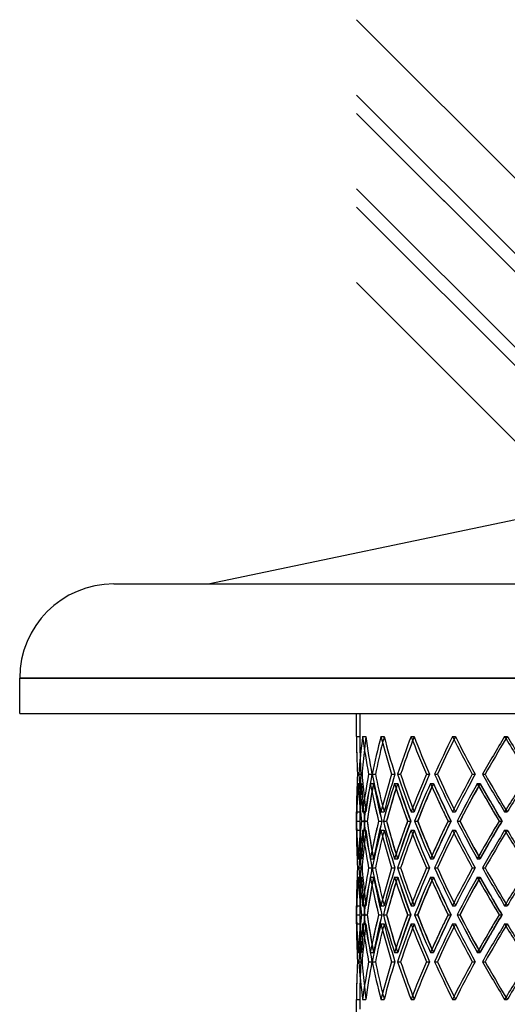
# Model space of a CAD drawing. Header units: millimetres. Extents: x -790 to 790, y -515 to 698.
# Tile 2 of 9: x -790 to -424, y -40 to 698. Entities that reach past the tile are written whole.
import ezdxf

# ---------------------------------------------------------------- set-up
doc = ezdxf.new("R2010")
doc.units = ezdxf.units.MM
doc.layers.add('HIDDEN', color=7, linetype='Continuous')
doc.layers.add('THICK', color=7, linetype='Continuous')

msp = doc.modelspace()

# ---------------------------------------------------------------- linework, layer by layer
at = {"layer": 'HIDDEN'}
for p, q in [((-16.66, 107.04), (-535, 625.38)), ((0, 204.46), (-790, 204.46)), ((-535, 178), (-535, 160.64)), ((-535, 178), (535, 178)), ((-537.5, 160.64), (-535, 160.64)), ((-532.9, 160.64), (-530.42, 160.64)), ((-532.9, 160.64), (-530.42, 160.64)), ((-519.19, 160.64), (-516.77, 160.64)), ((-519.19, 160.64), (-516.77, 160.64)), ((-496.59, 160.64), (-494.28, 160.64)), ((-496.59, 160.64), (-494.28, 160.64)), ((-465.49, 160.64), (-463.32, 160.64)), ((-465.49, 160.64), (-463.32, 160.64)), ((-426.43, 160.64), (-424.44, 160.64)), ((-426.43, 160.64), (-424.44, 160.64)), ((-536.76, 132.37), (-534.25, 132.37)), ((-536.76, 132.37), (-534.25, 132.37)), ((-536.35, 125.51), (-533.85, 125.51)), ((-536.35, 125.51), (-533.86, 125.51)), ((-535.85, 132.37), (-533.37, 132.37)), ((-528.47, 132.37), (-525.99, 132.37)), ((-528.47, 132.37), (-525.99, 132.37)), ((-527.18, 125.51), (-524.69, 125.51)), ((-527.17, 125.51), (-524.75, 125.51)), ((-525.79, 132.37), (-523.37, 132.37)), ((-511.15, 132.37), (-508.73, 132.37)), ((-511.15, 132.37), (-508.73, 132.37)), ((-508.98, 125.51), (-506.56, 125.51)), ((-508.97, 125.51), (-506.65, 125.51)), ((-506.72, 132.37), (-504.41, 132.37)), ((-485.08, 132.37), (-482.76, 132.37)), ((-485.08, 132.37), (-482.76, 132.37)), ((-482.08, 125.51), (-479.76, 125.51)), ((-482.06, 125.51), (-479.89, 125.51)), ((-478.98, 132.37), (-476.81, 132.37)), ((-450.71, 132.37), (-448.54, 132.37)), ((-450.71, 132.37), (-448.54, 132.37)), ((-446.93, 125.51), (-444.76, 125.51)), ((-446.9, 125.51), (-444.92, 125.51)), ((-443.05, 132.37), (-441.07, 132.37)), ((-537.5, 104.09), (-535, 104.09)), ((-535, 104.09), (-535, 90.38)), ((-532.9, 104.09), (-530.42, 104.09)), ((-532.9, 104.09), (-530.42, 104.09)), ((-519.19, 104.09), (-516.77, 104.09)), ((-519.19, 104.09), (-516.77, 104.09)), ((-496.59, 104.09), (-494.28, 104.09)), ((-496.59, 104.09), (-494.28, 104.09)), ((-465.49, 104.09), (-463.32, 104.09)), ((-465.49, 104.09), (-463.32, 104.09)), ((-426.43, 104.09), (-424.44, 104.09)), ((-426.43, 104.09), (-424.44, 104.09)), ((-537.46, 97.23), (-534.96, 97.23)), ((-533.75, 97.23), (-531.23, 97.23)), ((-533.75, 97.23), (-531.27, 97.23)), ((-531.97, 97.23), (-529.54, 97.23)), ((-520.9, 97.23), (-518.41, 97.23)), ((-520.9, 97.23), (-518.5, 97.23)), ((-517.38, 97.23), (-515.06, 97.23)), ((-499.15, 97.23), (-496.72, 97.23)), ((-499.15, 97.23), (-496.86, 97.23)), ((-493.94, 97.23), (-491.76, 97.23)), ((-468.85, 97.23), (-466.52, 97.23)), ((-468.85, 97.23), (-466.71, 97.23)), ((-462.05, 97.23), (-460.05, 97.23)), ((-430.53, 97.23), (-428.35, 97.23)), ((-430.53, 97.23), (-428.58, 97.23)), ((-537.5, 90.38), (-535, 90.38)), ((-532.9, 90.38), (-530.42, 90.38)), ((-532.9, 90.38), (-530.42, 90.38)), ((-519.19, 90.38), (-516.77, 90.38)), ((-519.19, 90.38), (-516.77, 90.38)), ((-496.59, 90.38), (-494.28, 90.38)), ((-496.59, 90.38), (-494.28, 90.38)), ((-465.49, 90.38), (-463.32, 90.38)), ((-465.49, 90.38), (-463.32, 90.38)), ((-426.43, 90.38), (-424.44, 90.38)), ((-426.43, 90.38), (-424.44, 90.38)), ((-536.35, 68.96), (-533.85, 68.96)), ((-536.35, 68.96), (-533.86, 68.96)), ((-527.18, 68.96), (-524.69, 68.96)), ((-527.17, 68.96), (-524.75, 68.96)), ((-508.98, 68.96), (-506.56, 68.96)), ((-508.97, 68.96), (-506.65, 68.96)), ((-482.08, 68.96), (-479.76, 68.96)), ((-482.06, 68.96), (-479.89, 68.96)), ((-446.93, 68.96), (-444.76, 68.96)), ((-446.9, 68.96), (-444.92, 68.96)), ((-536.76, 62.1), (-534.25, 62.1)), ((-536.76, 62.1), (-534.25, 62.1)), ((-535.85, 62.1), (-533.37, 62.1)), ((-528.47, 62.1), (-525.99, 62.1)), ((-528.47, 62.1), (-525.99, 62.1)), ((-525.79, 62.1), (-523.37, 62.1)), ((-511.15, 62.1), (-508.73, 62.1)), ((-511.15, 62.1), (-508.73, 62.1)), ((-506.72, 62.1), (-504.41, 62.1)), ((-485.08, 62.1), (-482.76, 62.1)), ((-485.08, 62.1), (-482.76, 62.1)), ((-478.98, 62.1), (-476.81, 62.1)), ((-450.71, 62.1), (-448.54, 62.1)), ((-450.71, 62.1), (-448.54, 62.1)), ((-443.05, 62.1), (-441.07, 62.1)), ((-536.35, 55.24), (-533.85, 55.24)), ((-536.35, 55.24), (-533.86, 55.24)), ((-527.18, 55.24), (-524.69, 55.24)), ((-527.17, 55.24), (-524.75, 55.24)), ((-508.98, 55.24), (-506.56, 55.24)), ((-508.97, 55.24), (-506.65, 55.24)), ((-482.08, 55.24), (-479.76, 55.24)), ((-482.06, 55.24), (-479.89, 55.24)), ((-446.93, 55.24), (-444.76, 55.24)), ((-446.9, 55.24), (-444.92, 55.24)), ((-537.5, 33.82), (-535, 33.82)), ((-535, 33.82), (-535, 20.11)), ((-532.9, 33.82), (-530.42, 33.82)), ((-532.9, 33.82), (-530.42, 33.82)), ((-519.19, 33.82), (-516.77, 33.82)), ((-519.19, 33.82), (-516.77, 33.82)), ((-496.59, 33.82), (-494.28, 33.82)), ((-496.59, 33.82), (-494.28, 33.82)), ((-465.49, 33.82), (-463.32, 33.82)), ((-465.49, 33.82), (-463.32, 33.82)), ((-426.43, 33.82), (-424.44, 33.82)), ((-426.43, 33.82), (-424.44, 33.82)), ((-537.46, 26.97), (-534.96, 26.97)), ((-533.75, 26.97), (-531.23, 26.97)), ((-533.75, 26.97), (-531.27, 26.97)), ((-531.97, 26.97), (-529.54, 26.97)), ((-520.9, 26.97), (-518.41, 26.97)), ((-520.9, 26.97), (-518.5, 26.97)), ((-517.38, 26.97), (-515.06, 26.97)), ((-499.15, 26.97), (-496.72, 26.97)), ((-499.15, 26.97), (-496.86, 26.97)), ((-493.94, 26.97), (-491.76, 26.97)), ((-468.85, 26.97), (-466.52, 26.97)), ((-468.85, 26.97), (-466.71, 26.97)), ((-462.05, 26.97), (-460.05, 26.97)), ((-430.53, 26.97), (-428.35, 26.97)), ((-430.53, 26.97), (-428.58, 26.97)), ((-537.5, 20.11), (-535, 20.11)), ((-532.9, 20.11), (-530.42, 20.11)), ((-532.9, 20.11), (-530.42, 20.11)), ((-519.19, 20.11), (-516.77, 20.11)), ((-519.19, 20.11), (-516.77, 20.11)), ((-496.59, 20.11), (-494.28, 20.11)), ((-496.59, 20.11), (-494.28, 20.11)), ((-465.49, 20.11), (-463.32, 20.11)), ((-465.49, 20.11), (-463.32, 20.11)), ((-426.43, 20.11), (-424.44, 20.11)), ((-426.43, 20.11), (-424.44, 20.11)), ((-536.35, -1.31), (-533.85, -1.31)), ((-536.35, -1.31), (-533.86, -1.31)), ((-527.18, -1.31), (-524.69, -1.31)), ((-527.17, -1.31), (-524.75, -1.31)), ((-508.98, -1.31), (-506.56, -1.31)), ((-508.97, -1.31), (-506.65, -1.31)), ((-482.08, -1.31), (-479.76, -1.31)), ((-482.06, -1.31), (-479.89, -1.31)), ((-446.93, -1.31), (-444.76, -1.31)), ((-446.9, -1.31), (-444.92, -1.31)), ((-536.76, -8.17), (-534.25, -8.17)), ((-536.76, -8.17), (-534.25, -8.17)), ((-535.85, -8.17), (-533.37, -8.17)), ((-528.47, -8.17), (-525.99, -8.17)), ((-528.47, -8.17), (-525.99, -8.17)), ((-525.79, -8.17), (-523.37, -8.17)), ((-511.15, -8.17), (-508.73, -8.17)), ((-511.15, -8.17), (-508.73, -8.17)), ((-506.72, -8.17), (-504.41, -8.17)), ((-485.08, -8.17), (-482.76, -8.17)), ((-485.08, -8.17), (-482.76, -8.17)), ((-478.98, -8.17), (-476.81, -8.17)), ((-450.71, -8.17), (-448.54, -8.17)), ((-450.71, -8.17), (-448.54, -8.17)), ((-443.05, -8.17), (-441.07, -8.17)), ((-537.5, -36.44), (-535, -36.44)), ((-535, -36.44), (-535, -43.8)), ((-532.9, -36.44), (-530.42, -36.44)), ((-532.9, -36.44), (-530.42, -36.44)), ((-519.19, -36.44), (-516.77, -36.44)), ((-519.19, -36.44), (-516.77, -36.44)), ((-496.59, -36.44), (-494.28, -36.44)), ((-496.59, -36.44), (-494.28, -36.44)), ((-465.49, -36.44), (-463.32, -36.44)), ((-465.49, -36.44), (-463.32, -36.44)), ((-426.43, -36.44), (-424.44, -36.44)), ((-426.43, -36.44), (-424.44, -36.44))]:
    msp.add_line(p, q, dxfattribs=at)
for centre, major_axis, ratio, start_param, end_param in [((0, 160.64), (404.11, 404.11), 0.876976, 2.290745, 2.343379), ((0, 160.64), (0, 535), 1, 1.570796, 1.623677), ((0, 160.64), (0, -535), 1, -1.570796, -1.517916), ((0, 160.64), (402.23, 402.23), 0.876976, 2.290745, 2.308495), ((0, 160.64), (402.23, -402.23), 0.876976, -2.290745, -2.237864), ((0, 160.64), (402.23, -402.23), 0.876976, -2.290745, -2.237864), ((0, 160.64), (426.43, 426.43), 0.767327, 2.225295, 2.277929), ((0, 160.64), (424.44, 424.44), 0.767327, 2.225295, 2.234015), ((0, 160.64), (424.44, -424.44), 0.767327, -2.225295, -2.172414), ((0, 160.64), (424.44, -424.44), 0.767327, -2.225295, -2.172414), ((0, 160.64), (446.91, 446.91), 0.668179, 2.159845, 2.212479), ((0, 160.64), (444.84, 444.84), 0.668179, 2.159845, 2.165486), ((0, 160.64), (444.84, -444.84), 0.668179, -2.159845, -2.106964), ((0, 160.64), (444.84, -444.84), 0.668179, -2.159845, -2.106964), ((0, 160.64), (465.49, 465.49), 0.57735, 2.094395, 2.14703), ((0, 160.64), (463.32, 463.32), 0.57735, 2.094395, 2.098442), ((0, 160.64), (463.32, -463.32), 0.57735, -2.094395, -2.041514), ((0, 160.64), (463.32, -463.32), 0.57735, -2.094395, -2.041514), ((0, 160.64), (482.07, 482.07), 0.493145, 2.028945, 2.08158), ((0, 160.64), (479.83, 479.83), 0.493145, 2.028945, 2.03199), ((0, 160.64), (479.83, -479.83), 0.493145, -2.028945, -1.976065), ((0, 160.64), (479.83, -479.83), 0.493145, -2.028945, -1.976065), ((0, 160.64), (404.11, 404.11), 0.876976, 2.356156, 2.408995), ((0, 90.38), (404.11, -404.11), 0.876976, -2.356156, -2.320613), ((0, 104.09), (404.11, -404.11), 0.876976, -2.343379, -2.290745), ((0, 104.09), (0, -535), 1, -1.623677, -1.570796), ((0, 104.09), (0, 535), 1, 1.517916, 1.570796), ((0, 160.64), (402.23, 402.23), 0.876976, 2.356462, 2.40955), ((0, 90.38), (0, -535), 1, -1.636513, -1.600809), ((0, 90.38), (402.23, -402.23), 0.876976, -2.356462, -2.303559), ((0, 160.64), (0, 535), 1, 1.636513, 1.689601), ((0, 160.64), (426.43, 426.43), 0.767327, 2.290706, 2.343545), ((0, 104.09), (402.23, 402.23), 0.876976, 2.237864, 2.290745), ((0, 104.09), (402.23, 402.23), 0.876976, 2.237864, 2.290745), ((0, 160.64), (424.44, 424.44), 0.767327, 2.291012, 2.3441), ((0, 90.38), (426.43, -426.43), 0.767327, -2.290706, -2.256303), ((0, 90.38), (402.23, 402.23), 0.876976, 2.225028, 2.236916), ((0, 104.09), (426.43, -426.43), 0.767327, -2.277929, -2.225295), ((0, 90.38), (424.44, -424.44), 0.767327, -2.291012, -2.238109), ((0, 160.64), (402.23, -402.23), 0.876976, -2.225028, -2.17194), ((0, 160.64), (446.91, 446.91), 0.668179, 2.225256, 2.278095), ((0, 104.09), (424.44, 424.44), 0.767327, 2.172414, 2.225295), ((0, 104.09), (424.44, 424.44), 0.767327, 2.172414, 2.225295), ((0, 160.64), (444.84, 444.84), 0.668179, 2.225562, 2.27865), ((0, 90.38), (446.91, -446.91), 0.668179, -2.225256, -2.190853), ((0, 90.38), (424.44, 424.44), 0.767327, 2.159578, 2.16661), ((0, 104.09), (446.91, -446.91), 0.668179, -2.212479, -2.159845), ((0, 90.38), (444.84, -444.84), 0.668179, -2.225562, -2.172659), ((0, 160.64), (424.44, -424.44), 0.767327, -2.159578, -2.10649), ((0, 104.09), (444.84, 444.84), 0.668179, 2.106964, 2.159845), ((0, 104.09), (444.84, 444.84), 0.668179, 2.106964, 2.159845), ((0, 160.64), (465.49, 465.49), 0.57735, 2.159806, 2.212645), ((0, 160.64), (463.32, 463.32), 0.57735, 2.160112, 2.2132), ((0, 90.38), (465.49, -465.49), 0.57735, -2.159806, -2.125403), ((0, 90.38), (444.84, 444.84), 0.668179, 2.094128, 2.099017), ((0, 90.38), (463.32, -463.32), 0.57735, -2.160112, -2.107209), ((0, 160.64), (444.84, -444.84), 0.668179, -2.094128, -2.04104), ((0, 104.09), (465.49, -465.49), 0.57735, -2.14703, -2.094395), ((0, 104.09), (463.32, 463.32), 0.57735, 2.041514, 2.094395), ((0, 104.09), (463.32, 463.32), 0.57735, 2.041514, 2.094395), ((0, 160.64), (482.07, 482.07), 0.493145, 2.094356, 2.147195), ((0, 160.64), (479.83, 479.83), 0.493145, 2.094662, 2.14775), ((0, 90.38), (482.07, -482.07), 0.493145, -2.094356, -2.059953), ((0, 90.38), (463.32, 463.32), 0.57735, 2.028678, 2.032327), ((0, 90.38), (479.83, -479.83), 0.493145, -2.094662, -2.041759), ((0, 160.64), (463.32, -463.32), 0.57735, -2.028678, -1.97559), ((0, 104.09), (482.07, -482.07), 0.493145, -2.08158, -2.028945), ((0, 104.09), (479.83, 479.83), 0.493145, 1.976065, 2.028945), ((0, 104.09), (479.83, 479.83), 0.493145, 1.976065, 2.028945), ((0, 104.09), (402.23, -402.23), 0.876976, -2.308495, -2.290745), ((0, 104.09), (424.44, -424.44), 0.767327, -2.234015, -2.225295), ((0, 104.09), (444.84, -444.84), 0.668179, -2.165486, -2.159845), ((0, 104.09), (463.32, -463.32), 0.57735, -2.098442, -2.094395), ((0, 104.09), (479.83, -479.83), 0.493145, -2.03199, -2.028945), ((0, 33.82), (404.11, -404.11), 0.876976, -2.408995, -2.356156), ((0, 33.82), (402.23, -402.23), 0.876976, -2.40955, -2.356462), ((0, 104.09), (402.23, 402.23), 0.876976, 2.303559, 2.356462), ((0, 33.82), (0, -535), 1, -1.689601, -1.636513), ((0, 33.82), (426.43, -426.43), 0.767327, -2.343545, -2.290706), ((0, 33.82), (424.44, -424.44), 0.767327, -2.3441, -2.291012), ((0, 104.09), (424.44, 424.44), 0.767327, 2.238109, 2.291012), ((0, 33.82), (402.23, 402.23), 0.876976, 2.17194, 2.225028), ((0, 33.82), (446.91, -446.91), 0.668179, -2.278095, -2.225256), ((0, 33.82), (444.84, -444.84), 0.668179, -2.27865, -2.225562), ((0, 104.09), (444.84, 444.84), 0.668179, 2.172659, 2.225562), ((0, 33.82), (424.44, 424.44), 0.767327, 2.10649, 2.159578), ((0, 33.82), (465.49, -465.49), 0.57735, -2.212645, -2.159806), ((0, 33.82), (463.32, -463.32), 0.57735, -2.2132, -2.160112), ((0, 104.09), (463.32, 463.32), 0.57735, 2.107209, 2.160112), ((0, 33.82), (444.84, 444.84), 0.668179, 2.04104, 2.094128), ((0, 33.82), (482.07, -482.07), 0.493145, -2.147195, -2.094356), ((0, 33.82), (479.83, -479.83), 0.493145, -2.14775, -2.094662), ((0, 104.09), (479.83, 479.83), 0.493145, 2.041759, 2.094662), ((0, 33.82), (463.32, 463.32), 0.57735, 1.97559, 2.028678), ((0, 90.38), (404.11, 404.11), 0.876976, 2.290745, 2.343379), ((0, 90.38), (0, 535), 1, 1.570796, 1.623677), ((0, 90.38), (0, -535), 1, -1.570796, -1.517916), ((0, 90.38), (402.23, 402.23), 0.876976, 2.290745, 2.308495), ((0, 90.38), (402.23, -402.23), 0.876976, -2.290745, -2.237864), ((0, 90.38), (402.23, -402.23), 0.876976, -2.290745, -2.237864), ((0, 90.38), (426.43, 426.43), 0.767327, 2.225295, 2.277929), ((0, 90.38), (424.44, 424.44), 0.767327, 2.225295, 2.234015), ((0, 90.38), (424.44, -424.44), 0.767327, -2.225295, -2.172414), ((0, 90.38), (424.44, -424.44), 0.767327, -2.225295, -2.172414), ((0, 90.38), (446.91, 446.91), 0.668179, 2.159845, 2.212479), ((0, 90.38), (444.84, 444.84), 0.668179, 2.159845, 2.165486), ((0, 90.38), (444.84, -444.84), 0.668179, -2.159845, -2.106964), ((0, 90.38), (444.84, -444.84), 0.668179, -2.159845, -2.106964), ((0, 90.38), (465.49, 465.49), 0.57735, 2.094395, 2.14703), ((0, 90.38), (463.32, 463.32), 0.57735, 2.094395, 2.098442), ((0, 90.38), (463.32, -463.32), 0.57735, -2.094395, -2.041514), ((0, 90.38), (463.32, -463.32), 0.57735, -2.094395, -2.041514), ((0, 90.38), (482.07, 482.07), 0.493145, 2.028945, 2.08158), ((0, 90.38), (479.83, 479.83), 0.493145, 2.028945, 2.03199), ((0, 90.38), (479.83, -479.83), 0.493145, -2.028945, -1.976065), ((0, 90.38), (479.83, -479.83), 0.493145, -2.028945, -1.976065), ((0, 104.09), (404.11, 404.11), 0.876976, 2.320613, 2.356156), ((0, 104.09), (0, 535), 1, 1.600809, 1.636513), ((0, 104.09), (426.43, 426.43), 0.767327, 2.256303, 2.290706), ((0, 104.09), (446.91, 446.91), 0.668179, 2.190853, 2.225256), ((0, 104.09), (465.49, 465.49), 0.57735, 2.125403, 2.159806), ((0, 104.09), (482.07, 482.07), 0.493145, 2.059953, 2.094356), ((0, 104.09), (402.23, -402.23), 0.876976, -2.236916, -2.225028), ((0, 104.09), (424.44, -424.44), 0.767327, -2.16661, -2.159578), ((0, 104.09), (444.84, -444.84), 0.668179, -2.099017, -2.094128), ((0, 104.09), (463.32, -463.32), 0.57735, -2.032327, -2.028678), ((0, 33.82), (404.11, -404.11), 0.876976, -2.343379, -2.290745), ((0, 33.82), (0, -535), 1, -1.623677, -1.570796), ((0, 33.82), (0, 535), 1, 1.517916, 1.570796), ((0, 33.82), (402.23, 402.23), 0.876976, 2.237864, 2.290745), ((0, 33.82), (402.23, 402.23), 0.876976, 2.237864, 2.290745), ((0, 33.82), (426.43, -426.43), 0.767327, -2.277929, -2.225295), ((0, 33.82), (424.44, 424.44), 0.767327, 2.172414, 2.225295), ((0, 33.82), (424.44, 424.44), 0.767327, 2.172414, 2.225295), ((0, 33.82), (446.91, -446.91), 0.668179, -2.212479, -2.159845), ((0, 33.82), (444.84, 444.84), 0.668179, 2.106964, 2.159845), ((0, 33.82), (444.84, 444.84), 0.668179, 2.106964, 2.159845), ((0, 33.82), (465.49, -465.49), 0.57735, -2.14703, -2.094395), ((0, 33.82), (463.32, 463.32), 0.57735, 2.041514, 2.094395), ((0, 33.82), (463.32, 463.32), 0.57735, 2.041514, 2.094395), ((0, 33.82), (482.07, -482.07), 0.493145, -2.08158, -2.028945), ((0, 33.82), (479.83, 479.83), 0.493145, 1.976065, 2.028945), ((0, 33.82), (479.83, 479.83), 0.493145, 1.976065, 2.028945), ((0, 90.38), (404.11, 404.11), 0.876976, 2.356156, 2.408995), ((0, 20.11), (404.11, -404.11), 0.876976, -2.356156, -2.320613), ((0, 90.38), (402.23, 402.23), 0.876976, 2.356462, 2.40955), ((0, 20.11), (0, -535), 1, -1.636513, -1.600809), ((0, 20.11), (402.23, -402.23), 0.876976, -2.356462, -2.303559), ((0, 90.38), (0, 535), 1, 1.636513, 1.689601), ((0, 90.38), (426.43, 426.43), 0.767327, 2.290706, 2.343545), ((0, 90.38), (424.44, 424.44), 0.767327, 2.291012, 2.3441), ((0, 20.11), (426.43, -426.43), 0.767327, -2.290706, -2.256303), ((0, 20.11), (402.23, 402.23), 0.876976, 2.225028, 2.236916), ((0, 20.11), (424.44, -424.44), 0.767327, -2.291012, -2.238109), ((0, 90.38), (402.23, -402.23), 0.876976, -2.225028, -2.17194), ((0, 90.38), (446.91, 446.91), 0.668179, 2.225256, 2.278095), ((0, 90.38), (444.84, 444.84), 0.668179, 2.225562, 2.27865), ((0, 20.11), (446.91, -446.91), 0.668179, -2.225256, -2.190853), ((0, 20.11), (424.44, 424.44), 0.767327, 2.159578, 2.16661), ((0, 20.11), (444.84, -444.84), 0.668179, -2.225562, -2.172659), ((0, 90.38), (424.44, -424.44), 0.767327, -2.159578, -2.10649), ((0, 90.38), (465.49, 465.49), 0.57735, 2.159806, 2.212645), ((0, 90.38), (463.32, 463.32), 0.57735, 2.160112, 2.2132), ((0, 20.11), (465.49, -465.49), 0.57735, -2.159806, -2.125403), ((0, 20.11), (444.84, 444.84), 0.668179, 2.094128, 2.099017), ((0, 20.11), (463.32, -463.32), 0.57735, -2.160112, -2.107209), ((0, 90.38), (444.84, -444.84), 0.668179, -2.094128, -2.04104), ((0, 90.38), (482.07, 482.07), 0.493145, 2.094356, 2.147195), ((0, 90.38), (479.83, 479.83), 0.493145, 2.094662, 2.14775), ((0, 20.11), (482.07, -482.07), 0.493145, -2.094356, -2.059953), ((0, 20.11), (463.32, 463.32), 0.57735, 2.028678, 2.032327), ((0, 20.11), (479.83, -479.83), 0.493145, -2.094662, -2.041759), ((0, 90.38), (463.32, -463.32), 0.57735, -2.028678, -1.97559), ((0, 33.82), (402.23, -402.23), 0.876976, -2.308495, -2.290745), ((0, 33.82), (424.44, -424.44), 0.767327, -2.234015, -2.225295), ((0, 33.82), (444.84, -444.84), 0.668179, -2.165486, -2.159845), ((0, 33.82), (463.32, -463.32), 0.57735, -2.098442, -2.094395), ((0, 33.82), (479.83, -479.83), 0.493145, -2.03199, -2.028945), ((0, -36.44), (404.11, -404.11), 0.876976, -2.408995, -2.356156), ((0, -36.44), (402.23, -402.23), 0.876976, -2.40955, -2.356462), ((0, 33.82), (402.23, 402.23), 0.876976, 2.303559, 2.356462), ((0, -36.44), (0, -535), 1, -1.689601, -1.636513), ((0, -36.44), (426.43, -426.43), 0.767327, -2.343545, -2.290706), ((0, -36.44), (424.44, -424.44), 0.767327, -2.3441, -2.291012), ((0, 33.82), (424.44, 424.44), 0.767327, 2.238109, 2.291012), ((0, -36.44), (402.23, 402.23), 0.876976, 2.17194, 2.225028), ((0, -36.44), (446.91, -446.91), 0.668179, -2.278095, -2.225256), ((0, -36.44), (444.84, -444.84), 0.668179, -2.27865, -2.225562), ((0, 33.82), (444.84, 444.84), 0.668179, 2.172659, 2.225562), ((0, -36.44), (424.44, 424.44), 0.767327, 2.10649, 2.159578), ((0, -36.44), (465.49, -465.49), 0.57735, -2.212645, -2.159806), ((0, -36.44), (463.32, -463.32), 0.57735, -2.2132, -2.160112), ((0, 33.82), (463.32, 463.32), 0.57735, 2.107209, 2.160112), ((0, -36.44), (444.84, 444.84), 0.668179, 2.04104, 2.094128), ((0, -36.44), (482.07, -482.07), 0.493145, -2.147195, -2.094356), ((0, -36.44), (479.83, -479.83), 0.493145, -2.14775, -2.094662), ((0, 33.82), (479.83, 479.83), 0.493145, 2.041759, 2.094662), ((0, -36.44), (463.32, 463.32), 0.57735, 1.97559, 2.028678), ((0, 33.82), (404.11, 404.11), 0.876976, 2.320613, 2.356156), ((0, 20.11), (404.11, 404.11), 0.876976, 2.290745, 2.343379), ((0, 20.11), (0, 535), 1, 1.570796, 1.623677), ((0, 20.11), (0, -535), 1, -1.570796, -1.517916), ((0, 33.82), (0, 535), 1, 1.600809, 1.636513), ((0, 20.11), (402.23, 402.23), 0.876976, 2.290745, 2.308495), ((0, 20.11), (402.23, -402.23), 0.876976, -2.290745, -2.237864), ((0, 20.11), (402.23, -402.23), 0.876976, -2.290745, -2.237864), ((0, 33.82), (426.43, 426.43), 0.767327, 2.256303, 2.290706), ((0, 20.11), (426.43, 426.43), 0.767327, 2.225295, 2.277929), ((0, 20.11), (424.44, 424.44), 0.767327, 2.225295, 2.234015), ((0, 20.11), (424.44, -424.44), 0.767327, -2.225295, -2.172414), ((0, 20.11), (424.44, -424.44), 0.767327, -2.225295, -2.172414), ((0, 33.82), (446.91, 446.91), 0.668179, 2.190853, 2.225256), ((0, 20.11), (446.91, 446.91), 0.668179, 2.159845, 2.212479), ((0, 20.11), (444.84, 444.84), 0.668179, 2.159845, 2.165486), ((0, 20.11), (444.84, -444.84), 0.668179, -2.159845, -2.106964), ((0, 20.11), (444.84, -444.84), 0.668179, -2.159845, -2.106964), ((0, 33.82), (465.49, 465.49), 0.57735, 2.125403, 2.159806), ((0, 20.11), (465.49, 465.49), 0.57735, 2.094395, 2.14703), ((0, 20.11), (463.32, 463.32), 0.57735, 2.094395, 2.098442), ((0, 20.11), (463.32, -463.32), 0.57735, -2.094395, -2.041514), ((0, 20.11), (463.32, -463.32), 0.57735, -2.094395, -2.041514), ((0, 33.82), (482.07, 482.07), 0.493145, 2.059953, 2.094356), ((0, 20.11), (482.07, 482.07), 0.493145, 2.028945, 2.08158), ((0, 20.11), (479.83, 479.83), 0.493145, 2.028945, 2.03199), ((0, 20.11), (479.83, -479.83), 0.493145, -2.028945, -1.976065), ((0, 20.11), (479.83, -479.83), 0.493145, -2.028945, -1.976065), ((0, 33.82), (402.23, -402.23), 0.876976, -2.236916, -2.225028), ((0, 33.82), (424.44, -424.44), 0.767327, -2.16661, -2.159578), ((0, 33.82), (444.84, -444.84), 0.668179, -2.099017, -2.094128), ((0, 33.82), (463.32, -463.32), 0.57735, -2.032327, -2.028678), ((0, -36.44), (404.11, -404.11), 0.876976, -2.343379, -2.290745), ((0, -36.44), (0, -535), 1, -1.623677, -1.570796), ((0, -36.44), (0, 535), 1, 1.517916, 1.570796), ((0, -36.44), (402.23, 402.23), 0.876976, 2.237864, 2.290745), ((0, -36.44), (402.23, 402.23), 0.876976, 2.237864, 2.290745), ((0, -36.44), (426.43, -426.43), 0.767327, -2.277929, -2.225295), ((0, -36.44), (424.44, 424.44), 0.767327, 2.172414, 2.225295), ((0, -36.44), (424.44, 424.44), 0.767327, 2.172414, 2.225295), ((0, -36.44), (446.91, -446.91), 0.668179, -2.212479, -2.159845), ((0, -36.44), (444.84, 444.84), 0.668179, 2.106964, 2.159845), ((0, -36.44), (444.84, 444.84), 0.668179, 2.106964, 2.159845), ((0, -36.44), (465.49, -465.49), 0.57735, -2.14703, -2.094395), ((0, -36.44), (463.32, 463.32), 0.57735, 2.041514, 2.094395), ((0, -36.44), (463.32, 463.32), 0.57735, 2.041514, 2.094395), ((0, -36.44), (482.07, -482.07), 0.493145, -2.08158, -2.028945), ((0, -36.44), (479.83, 479.83), 0.493145, 1.976065, 2.028945), ((0, -36.44), (479.83, 479.83), 0.493145, 1.976065, 2.028945), ((0, -36.44), (402.23, -402.23), 0.876976, -2.308495, -2.290745), ((0, -36.44), (424.44, -424.44), 0.767327, -2.234015, -2.225295), ((0, -36.44), (444.84, -444.84), 0.668179, -2.165486, -2.159845), ((0, -36.44), (463.32, -463.32), 0.57735, -2.098442, -2.094395), ((0, -36.44), (479.83, -479.83), 0.493145, -2.03199, -2.028945)]:
    msp.add_ellipse(centre, major_axis=major_axis, ratio=ratio, start_param=start_param, end_param=end_param, dxfattribs=at)
at = {"layer": 'THICK'}
for p, q in [((28.28, 132.37), (-537.5, 698.14)), ((63.41, 97.23), (-537.5, 698.14)), ((0, 104.09), (-537.5, 641.59)), ((35.13, 68.96), (-537.5, 641.59)), ((28.28, 62.1), (-537.5, 627.88)), ((63.41, 26.97), (-537.5, 627.88)), ((-6.86, 97.23), (-535, 625.38)), ((0, 33.82), (-537.5, 571.32)), ((35.13, -1.31), (-537.5, 571.32)), ((28.28, -8.17), (-537.5, 557.61)), ((0, -36.44), (-537.5, 501.06)), ((-648.8, 275.06), (-158, 378)), ((-719.4, 275.06), (0, 275.06)), ((-790, 204.46), (0, 204.46)), ((-790, 178), (-790, 204.46)), ((-790, 178), (790, 178)), ((-537.5, 160.64), (-537.5, 178)), ((-535.85, 132.37), (-533.37, 132.37)), ((-525.79, 132.37), (-523.37, 132.37)), ((-506.72, 132.37), (-504.41, 132.37)), ((-478.98, 132.37), (-476.81, 132.37)), ((-443.05, 132.37), (-441.07, 132.37)), ((-537.5, 90.38), (-537.5, 104.09)), ((-537.46, 97.23), (-534.96, 97.23)), ((-531.96, 97.23), (-529.48, 97.23)), ((-520.92, 97.23), (-520.9, 97.23)), ((-517.37, 97.23), (-514.95, 97.23)), ((-499.17, 97.23), (-499.15, 97.23)), ((-493.92, 97.23), (-491.61, 97.23)), ((-468.88, 97.23), (-468.85, 97.23)), ((-462.02, 97.23), (-459.86, 97.23)), ((-430.57, 97.23), (-430.53, 97.23)), ((-535.85, 62.1), (-533.37, 62.1)), ((-525.79, 62.1), (-523.37, 62.1)), ((-506.72, 62.1), (-504.41, 62.1)), ((-478.98, 62.1), (-476.81, 62.1)), ((-443.05, 62.1), (-441.07, 62.1)), ((-537.5, 20.11), (-537.5, 33.82)), ((-537.46, 26.97), (-534.96, 26.97)), ((-531.96, 26.97), (-529.48, 26.97)), ((-520.92, 26.97), (-520.9, 26.97)), ((-517.37, 26.97), (-514.95, 26.97)), ((-499.17, 26.97), (-499.15, 26.97)), ((-493.92, 26.97), (-491.61, 26.97)), ((-468.88, 26.97), (-468.85, 26.97)), ((-462.02, 26.97), (-459.86, 26.97)), ((-430.57, 26.97), (-430.53, 26.97)), ((-535.85, -8.17), (-533.37, -8.17)), ((-525.79, -8.17), (-523.37, -8.17)), ((-506.72, -8.17), (-504.41, -8.17)), ((-478.98, -8.17), (-476.81, -8.17)), ((-443.05, -8.17), (-441.07, -8.17)), ((-537.5, -48.8), (-537.5, -36.44))]:
    msp.add_line(p, q, dxfattribs=at)
msp.add_arc((-719.4, 204.46), 70.6, 90.00004, 180.00002, dxfattribs=at)
for centre, major_axis, ratio, start_param, end_param in [((0, 160.64), (0, 537.5), 1, 1.570796, 1.623431), ((0, 160.64), (0, -537.5), 1, -1.570796, -1.544479), ((0, 160.64), (404.11, 404.11), 0.876976, 2.290745, 2.343379), ((0, 160.64), (404.11, -404.11), 0.876976, -2.290745, -2.23811), ((0, 160.64), (426.43, 426.43), 0.767327, 2.225295, 2.277929), ((0, 160.64), (424.44, 424.44), 0.767327, 2.234015, 2.278176), ((0, 160.64), (426.43, -426.43), 0.767327, -2.225295, -2.17266), ((0, 160.64), (446.91, 446.91), 0.668179, 2.159845, 2.212479), ((0, 160.64), (444.84, 444.84), 0.668179, 2.165486, 2.212726), ((0, 160.64), (446.91, -446.91), 0.668179, -2.159845, -2.10721), ((0, 160.64), (465.49, 465.49), 0.57735, 2.094395, 2.14703), ((0, 160.64), (463.32, 463.32), 0.57735, 2.098442, 2.147276), ((0, 160.64), (465.49, -465.49), 0.57735, -2.094395, -2.041761), ((0, 160.64), (482.07, 482.07), 0.493145, 2.028945, 2.08158), ((0, 160.64), (479.83, 479.83), 0.493145, 2.03199, 2.081826), ((0, 160.64), (482.07, -482.07), 0.493145, -2.028945, -1.976311), ((0, 160.64), (402.23, 402.23), 0.876976, 2.308495, 2.343625), ((0, 104.09), (0, -537.5), 1, -1.623431, -1.570796), ((0, 90.38), (0, -537.5), 1, -1.636207, -1.583551), ((0, 160.64), (0, 537.5), 1, 1.636207, 1.689046), ((0, 104.09), (404.11, -404.11), 0.876976, -2.343379, -2.290745), ((0, 104.09), (402.23, -402.23), 0.876976, -2.343625, -2.308495), ((0, 104.09), (404.11, 404.11), 0.876976, 2.23811, 2.290745), ((0, 90.38), (404.11, 404.11), 0.876976, 2.225334, 2.27799), ((0, 160.64), (404.11, -404.11), 0.876976, -2.225334, -2.172495), ((0, 104.09), (426.43, -426.43), 0.767327, -2.277929, -2.225295), ((0, 104.09), (424.44, -424.44), 0.767327, -2.278176, -2.234015), ((0, 104.09), (426.43, 426.43), 0.767327, 2.17266, 2.225295), ((0, 90.38), (426.43, 426.43), 0.767327, 2.159884, 2.21254), ((0, 160.64), (426.43, -426.43), 0.767327, -2.159884, -2.107045), ((0, 104.09), (446.91, -446.91), 0.668179, -2.212479, -2.159845), ((0, 104.09), (444.84, -444.84), 0.668179, -2.212726, -2.165486), ((0, 104.09), (446.91, 446.91), 0.668179, 2.10721, 2.159845), ((0, 90.38), (446.91, 446.91), 0.668179, 2.094434, 2.14709), ((0, 160.64), (446.91, -446.91), 0.668179, -2.094434, -2.041595), ((0, 104.09), (465.49, -465.49), 0.57735, -2.14703, -2.094395), ((0, 104.09), (463.32, -463.32), 0.57735, -2.147276, -2.098442), ((0, 104.09), (465.49, 465.49), 0.57735, 2.041761, 2.094395), ((0, 90.38), (465.49, 465.49), 0.57735, 2.028984, 2.081641), ((0, 160.64), (465.49, -465.49), 0.57735, -2.028984, -1.976145), ((0, 104.09), (482.07, -482.07), 0.493145, -2.08158, -2.028945), ((0, 104.09), (479.83, -479.83), 0.493145, -2.081826, -2.03199), ((0, 104.09), (482.07, 482.07), 0.493145, 1.976311, 2.028945), ((0, 104.09), (0, 537.5), 1, 1.544479, 1.570796), ((0, 90.38), (402.23, 402.23), 0.876976, 2.236916, 2.277931), ((0, 90.38), (424.44, 424.44), 0.767327, 2.16661, 2.212481), ((0, 90.38), (444.84, 444.84), 0.668179, 2.099017, 2.147031), ((0, 90.38), (463.32, 463.32), 0.57735, 2.032327, 2.081581), ((0, 90.38), (0, -535), 1, -1.600809, -1.58361), ((0, 90.38), (404.11, -404.11), 0.876976, -2.320613, -2.303499), ((0, 90.38), (426.43, -426.43), 0.767327, -2.256303, -2.238049), ((0, 90.38), (446.91, -446.91), 0.668179, -2.190853, -2.172599), ((0, 90.38), (465.49, -465.49), 0.57735, -2.125403, -2.10715), ((0, 90.38), (482.07, -482.07), 0.493145, -2.059953, -2.0417), ((0, 104.09), (0, 537.5), 1, 1.583551, 1.636207), ((0, 33.82), (0, -537.5), 1, -1.689046, -1.636207), ((0, 104.09), (0, 535), 1, 1.58361, 1.600809), ((0, 104.09), (404.11, 404.11), 0.876976, 2.303499, 2.320613), ((0, 104.09), (404.11, -404.11), 0.876976, -2.27799, -2.225334), ((0, 104.09), (402.23, -402.23), 0.876976, -2.277931, -2.236916), ((0, 33.82), (404.11, 404.11), 0.876976, 2.172495, 2.225334), ((0, 104.09), (426.43, 426.43), 0.767327, 2.238049, 2.256303), ((0, 104.09), (426.43, -426.43), 0.767327, -2.21254, -2.159884), ((0, 104.09), (424.44, -424.44), 0.767327, -2.212481, -2.16661), ((0, 33.82), (426.43, 426.43), 0.767327, 2.107045, 2.159884), ((0, 104.09), (446.91, 446.91), 0.668179, 2.172599, 2.190853), ((0, 104.09), (446.91, -446.91), 0.668179, -2.14709, -2.094434), ((0, 104.09), (444.84, -444.84), 0.668179, -2.147031, -2.099017), ((0, 33.82), (446.91, 446.91), 0.668179, 2.041595, 2.094434), ((0, 104.09), (465.49, 465.49), 0.57735, 2.10715, 2.125403), ((0, 104.09), (465.49, -465.49), 0.57735, -2.081641, -2.028984), ((0, 104.09), (463.32, -463.32), 0.57735, -2.081581, -2.032327), ((0, 33.82), (465.49, 465.49), 0.57735, 1.976145, 2.028984), ((0, 104.09), (482.07, 482.07), 0.493145, 2.0417, 2.059953), ((0, 90.38), (0, 537.5), 1, 1.570796, 1.623431), ((0, 90.38), (0, -537.5), 1, -1.570796, -1.544479), ((0, 90.38), (404.11, 404.11), 0.876976, 2.290745, 2.343379), ((0, 90.38), (404.11, -404.11), 0.876976, -2.290745, -2.23811), ((0, 90.38), (426.43, 426.43), 0.767327, 2.225295, 2.277929), ((0, 90.38), (426.43, -426.43), 0.767327, -2.225295, -2.17266), ((0, 90.38), (446.91, 446.91), 0.668179, 2.159845, 2.212479), ((0, 90.38), (446.91, -446.91), 0.668179, -2.159845, -2.10721), ((0, 90.38), (465.49, 465.49), 0.57735, 2.094395, 2.14703), ((0, 90.38), (465.49, -465.49), 0.57735, -2.094395, -2.041761), ((0, 90.38), (482.07, 482.07), 0.493145, 2.028945, 2.08158), ((0, 90.38), (479.83, 479.83), 0.493145, 2.03199, 2.081826), ((0, 90.38), (482.07, -482.07), 0.493145, -2.028945, -1.976311), ((0, 90.38), (424.44, 424.44), 0.767327, 2.234015, 2.278176), ((0, 90.38), (444.84, 444.84), 0.668179, 2.165486, 2.212726), ((0, 90.38), (463.32, 463.32), 0.57735, 2.098442, 2.147276), ((0, 90.38), (402.23, 402.23), 0.876976, 2.308495, 2.343625), ((0, 33.82), (0, -537.5), 1, -1.623431, -1.570796), ((0, 33.82), (404.11, -404.11), 0.876976, -2.343379, -2.290745), ((0, 33.82), (402.23, -402.23), 0.876976, -2.343625, -2.308495), ((0, 33.82), (404.11, 404.11), 0.876976, 2.23811, 2.290745), ((0, 33.82), (426.43, -426.43), 0.767327, -2.277929, -2.225295), ((0, 33.82), (424.44, -424.44), 0.767327, -2.278176, -2.234015), ((0, 33.82), (426.43, 426.43), 0.767327, 2.17266, 2.225295), ((0, 33.82), (446.91, -446.91), 0.668179, -2.212479, -2.159845), ((0, 33.82), (444.84, -444.84), 0.668179, -2.212726, -2.165486), ((0, 33.82), (446.91, 446.91), 0.668179, 2.10721, 2.159845), ((0, 33.82), (465.49, -465.49), 0.57735, -2.14703, -2.094395), ((0, 33.82), (463.32, -463.32), 0.57735, -2.147276, -2.098442), ((0, 33.82), (465.49, 465.49), 0.57735, 2.041761, 2.094395), ((0, 33.82), (482.07, -482.07), 0.493145, -2.08158, -2.028945), ((0, 33.82), (479.83, -479.83), 0.493145, -2.081826, -2.03199), ((0, 33.82), (482.07, 482.07), 0.493145, 1.976311, 2.028945), ((0, 20.11), (0, -537.5), 1, -1.636207, -1.583551), ((0, 90.38), (0, 537.5), 1, 1.636207, 1.689046), ((0, 20.11), (404.11, 404.11), 0.876976, 2.225334, 2.27799), ((0, 90.38), (404.11, -404.11), 0.876976, -2.225334, -2.172495), ((0, 20.11), (426.43, 426.43), 0.767327, 2.159884, 2.21254), ((0, 90.38), (426.43, -426.43), 0.767327, -2.159884, -2.107045), ((0, 20.11), (446.91, 446.91), 0.668179, 2.094434, 2.14709), ((0, 20.11), (444.84, 444.84), 0.668179, 2.099017, 2.147031), ((0, 90.38), (446.91, -446.91), 0.668179, -2.094434, -2.041595), ((0, 20.11), (465.49, 465.49), 0.57735, 2.028984, 2.081641), ((0, 20.11), (463.32, 463.32), 0.57735, 2.032327, 2.081581), ((0, 90.38), (465.49, -465.49), 0.57735, -2.028984, -1.976145), ((0, 33.82), (0, 537.5), 1, 1.544479, 1.570796), ((0, 20.11), (402.23, 402.23), 0.876976, 2.236916, 2.277931), ((0, 20.11), (424.44, 424.44), 0.767327, 2.16661, 2.212481), ((0, 20.11), (0, -535), 1, -1.600809, -1.58361), ((0, 20.11), (404.11, -404.11), 0.876976, -2.320613, -2.303499), ((0, 20.11), (426.43, -426.43), 0.767327, -2.256303, -2.238049), ((0, 20.11), (446.91, -446.91), 0.668179, -2.190853, -2.172599), ((0, 20.11), (465.49, -465.49), 0.57735, -2.125403, -2.10715), ((0, 20.11), (482.07, -482.07), 0.493145, -2.059953, -2.0417), ((0, 33.82), (0, 537.5), 1, 1.583551, 1.636207), ((0, -36.44), (0, -537.5), 1, -1.689046, -1.636207), ((0, 33.82), (0, 535), 1, 1.58361, 1.600809), ((0, 33.82), (404.11, 404.11), 0.876976, 2.303499, 2.320613), ((0, 33.82), (404.11, -404.11), 0.876976, -2.27799, -2.225334), ((0, 33.82), (402.23, -402.23), 0.876976, -2.277931, -2.236916), ((0, -36.44), (404.11, 404.11), 0.876976, 2.172495, 2.225334), ((0, 33.82), (426.43, 426.43), 0.767327, 2.238049, 2.256303), ((0, 33.82), (426.43, -426.43), 0.767327, -2.21254, -2.159884), ((0, 33.82), (424.44, -424.44), 0.767327, -2.212481, -2.16661), ((0, -36.44), (426.43, 426.43), 0.767327, 2.107045, 2.159884), ((0, 33.82), (446.91, 446.91), 0.668179, 2.172599, 2.190853), ((0, 33.82), (446.91, -446.91), 0.668179, -2.14709, -2.094434), ((0, 33.82), (444.84, -444.84), 0.668179, -2.147031, -2.099017), ((0, -36.44), (446.91, 446.91), 0.668179, 2.041595, 2.094434), ((0, 33.82), (465.49, 465.49), 0.57735, 2.10715, 2.125403), ((0, 33.82), (465.49, -465.49), 0.57735, -2.081641, -2.028984), ((0, 33.82), (463.32, -463.32), 0.57735, -2.081581, -2.032327), ((0, -36.44), (465.49, 465.49), 0.57735, 1.976145, 2.028984), ((0, 33.82), (482.07, 482.07), 0.493145, 2.0417, 2.059953), ((0, 20.11), (0, 537.5), 1, 1.570796, 1.623431), ((0, 20.11), (0, -537.5), 1, -1.570796, -1.544479), ((0, 20.11), (404.11, 404.11), 0.876976, 2.290745, 2.343379), ((0, 20.11), (404.11, -404.11), 0.876976, -2.290745, -2.23811), ((0, 20.11), (426.43, 426.43), 0.767327, 2.225295, 2.277929), ((0, 20.11), (424.44, 424.44), 0.767327, 2.234015, 2.278176), ((0, 20.11), (426.43, -426.43), 0.767327, -2.225295, -2.17266), ((0, 20.11), (446.91, 446.91), 0.668179, 2.159845, 2.212479), ((0, 20.11), (444.84, 444.84), 0.668179, 2.165486, 2.212726), ((0, 20.11), (446.91, -446.91), 0.668179, -2.159845, -2.10721), ((0, 20.11), (465.49, 465.49), 0.57735, 2.094395, 2.14703), ((0, 20.11), (463.32, 463.32), 0.57735, 2.098442, 2.147276), ((0, 20.11), (465.49, -465.49), 0.57735, -2.094395, -2.041761), ((0, 20.11), (482.07, 482.07), 0.493145, 2.028945, 2.08158), ((0, 20.11), (479.83, 479.83), 0.493145, 2.03199, 2.081826), ((0, 20.11), (482.07, -482.07), 0.493145, -2.028945, -1.976311), ((0, 20.11), (402.23, 402.23), 0.876976, 2.308495, 2.343625), ((0, -36.44), (0, -537.5), 1, -1.623431, -1.570796), ((0, -36.44), (404.11, -404.11), 0.876976, -2.343379, -2.290745), ((0, -36.44), (402.23, -402.23), 0.876976, -2.343625, -2.308495), ((0, -36.44), (404.11, 404.11), 0.876976, 2.23811, 2.290745), ((0, -36.44), (426.43, -426.43), 0.767327, -2.277929, -2.225295), ((0, -36.44), (424.44, -424.44), 0.767327, -2.278176, -2.234015), ((0, -36.44), (426.43, 426.43), 0.767327, 2.17266, 2.225295), ((0, -36.44), (446.91, -446.91), 0.668179, -2.212479, -2.159845), ((0, -36.44), (444.84, -444.84), 0.668179, -2.212726, -2.165486), ((0, -36.44), (446.91, 446.91), 0.668179, 2.10721, 2.159845), ((0, -36.44), (465.49, -465.49), 0.57735, -2.14703, -2.094395), ((0, -36.44), (463.32, -463.32), 0.57735, -2.147276, -2.098442), ((0, -36.44), (465.49, 465.49), 0.57735, 2.041761, 2.094395), ((0, -36.44), (482.07, -482.07), 0.493145, -2.08158, -2.028945), ((0, -36.44), (479.83, -479.83), 0.493145, -2.081826, -2.03199), ((0, -36.44), (482.07, 482.07), 0.493145, 1.976311, 2.028945), ((0, -36.44), (0, 537.5), 1, 1.544479, 1.570796)]:
    msp.add_ellipse(centre, major_axis=major_axis, ratio=ratio, start_param=start_param, end_param=end_param, dxfattribs=at)

doc.saveas('drawing.dxf')
